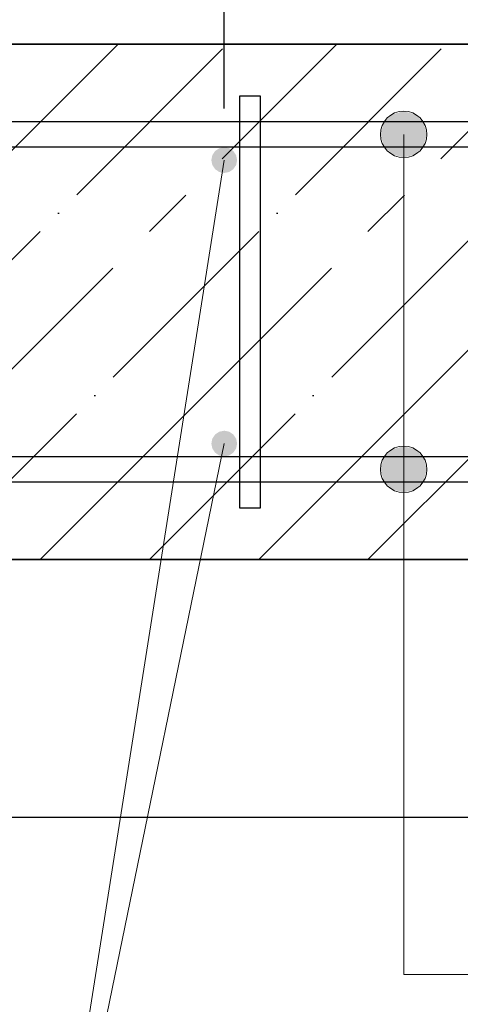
# Model space of a CAD drawing. Header units: millimetres. Extents: x -2995 to 47287, y -2809 to 58122.
# Tile 118 of 143: x 34154 to 34325, y 51606 to 51988. Entities that reach past the tile are written whole.
import ezdxf

# ---------------------------------------------------------------- set-up
doc = ezdxf.new("R2010")
doc.units = ezdxf.units.MM
doc.header["$PDMODE"] = 65
doc.linetypes.add('______11', pattern=[100, 80, -10, 0, -10])
doc.linetypes.add('______5', pattern=[220, 160, -20, 20, -20])
for name, color, linetype, lineweight in [('Standard', 7, 'Continuous', 25), ('Арм.стержн. вертикальными 1', 22, 'Continuous', 35), ('Арм.стержн.горизонт. 1', 180, 'Continuous', 35), ('Размерная линия_ общее', 7, 'Continuous', 13)]:
    doc.layers.add(name, color=color, linetype=linetype, lineweight=lineweight)
doc.layers.add('Арм.стержн.Стяжки', color=7, linetype='Continuous', lineweight=35, true_color=0x501e0f)
doc.styles.add('ISOCPEUR', font='ISOCPEUR')
doc.dimstyles.new('DIMSTYLE_3', dxfattribs={"dimtxt": 44, "dimasz": 50, "dimexe": 0, "dimexo": 0, "dimgap": 22, "dimtad": 2, "dimdec": 0, "dimrnd": 5, "dimzin": 12, "dimdsep": 46, "dimtxsty": 'ISOCPEUR', "dimblk1": 'ALL_ML_STRICH', "dimblk2": 'ALL_ML_STRICH', "dimsah": 1, "dimcen": 0, "dimclrd": 7, "dimclre": 256, "dimclrt": 7, "dimadec": 0, "dimazin": 0, "dimtfac": 1, "dimtdec": 0, "dimtix": 1, "dimtmove": 2, "dimatfit": 3, "dimfxl": 0, "dimtzin": 0, "dimlwd": 0, "dimlwe": -3, "dimarcsym": 0})
doc.dimstyles.new('DIMSTYLE_8', dxfattribs={"dimtxt": 44, "dimasz": 50, "dimexe": 0, "dimexo": 0, "dimgap": 22, "dimtad": 2, "dimdec": 0, "dimrnd": 5, "dimzin": 12, "dimdsep": 46, "dimtxsty": 'ISOCPEUR', "dimblk1": 'ALL_ML_STRICH', "dimblk2": 'ALL_ML_STRICH', "dimsah": 1, "dimcen": 0, "dimclrd": 7, "dimclre": 256, "dimclrt": 7, "dimadec": 0, "dimazin": 0, "dimtfac": 1, "dimtdec": 0, "dimtix": 1, "dimtmove": 2, "dimatfit": 3, "dimfxl": 0, "dimtvp": 1.2, "dimtzin": 0, "dimlwd": 0, "dimlwe": -3, "dimarcsym": 0})

# ---------------------------------------------------------------- blocks, each defined once
blk = doc.blocks.new('ALL_ML_STRICH')
at = {"color": 0, "linetype": 'ByBlock', "lineweight": -2}
for p, q in [((0, -0.5), (0, 0.5)), ((-0.3, -0.3), (0.3, 0.3)), ((-1, 0), (0.5, 0))]:
    blk.add_line(p, q, dxfattribs=at)
blk = doc.blocks.new('*D427')
at = {"layer": 'DEFPOINTS', "color": 7, "linetype": 'Continuous', "lineweight": 13, "transparency": 33554687}
for p in [(33433.31, 52190.33), (33433.31, 51933.55), (34233.31, 51933.55)]:
    blk.add_point(p, dxfattribs=at)
at = {"layer": 'Размерная линия_ общее', "color": 253, "linetype": 'Continuous', "lineweight": -2, "true_color": 0xa0a0a0, "transparency": 33554687}
for p, q in [((33433.31, 51953.55), (33433.31, 52190.33)), ((34233.31, 51953.55), (34233.31, 52190.33))]:
    blk.add_line(p, q, dxfattribs=at)
at = {"layer": 'Размерная линия_ общее', "color": 7, "linetype": 'Continuous', "lineweight": -2, "transparency": 33554687}
blk.add_line((33433.31, 52190.33), (34233.31, 52190.33), dxfattribs=at)
at = {"layer": 'Размерная линия_ общее', "color": 7, "linetype": 'Continuous', "lineweight": 13, "transparency": 33554687, "xscale": 50, "yscale": 50, "zscale": 50, "rotation": 180}
blk.add_blockref('ALL_ML_STRICH', (33433.31, 52190.33), dxfattribs=at)
at = {"layer": 'Размерная линия_ общее', "color": 7, "linetype": 'Continuous', "lineweight": 13, "transparency": 33554687, "xscale": 50, "yscale": 50, "zscale": 50}
blk.add_blockref('ALL_ML_STRICH', (34233.31, 52190.33), dxfattribs=at)
at = {"layer": 'Размерная линия_ общее', "color": 7, "linetype": 'Continuous', "lineweight": 13, "transparency": 33554687, "insert": (33707.31, 52244.33), "char_height": 44, "width": 2.2, "attachment_point": 1, "line_spacing_factor": 0.60241, "style": 'ISOCPEUR'}
blk.add_mtext('\\W0.91;4х200=800', dxfattribs=at)
blk = doc.blocks.new('*D428')
at = {"layer": 'DEFPOINTS', "color": 7, "linetype": 'Continuous', "lineweight": 13, "transparency": 33554687}
for p in [(34233.31, 52190.33), (34233.31, 51933.55), (34353.31, 51933.55)]:
    blk.add_point(p, dxfattribs=at)
at = {"layer": 'Размерная линия_ общее', "color": 253, "linetype": 'Continuous', "lineweight": -2, "true_color": 0xa0a0a0, "transparency": 33554687}
for p, q in [((34233.31, 51953.55), (34233.31, 52190.33)), ((34353.31, 51953.55), (34353.31, 52190.33))]:
    blk.add_line(p, q, dxfattribs=at)
at = {"layer": 'Размерная линия_ общее', "color": 7, "linetype": 'Continuous', "lineweight": -2, "transparency": 33554687}
blk.add_line((34233.31, 52190.33), (34353.31, 52190.33), dxfattribs=at)
at = {"layer": 'Размерная линия_ общее', "color": 7, "linetype": 'Continuous', "lineweight": 13, "transparency": 33554687, "xscale": 50, "yscale": 50, "zscale": 50, "rotation": 180}
blk.add_blockref('ALL_ML_STRICH', (34233.31, 52190.33), dxfattribs=at)
at = {"layer": 'Размерная линия_ общее', "color": 7, "linetype": 'Continuous', "lineweight": 13, "transparency": 33554687, "xscale": 50, "yscale": 50, "zscale": 50}
blk.add_blockref('ALL_ML_STRICH', (34353.31, 52190.33), dxfattribs=at)
at = {"layer": 'Размерная линия_ общее', "color": 7, "linetype": 'Continuous', "lineweight": 13, "transparency": 33554687, "insert": (34299.91, 52222.33), "char_height": 44, "width": 132, "attachment_point": 5, "style": 'ISOCPEUR'}
blk.add_mtext('\\A1;{120}', dxfattribs=at)
blk = doc.blocks.new('*D436')
at = {"layer": 'DEFPOINTS', "color": 7, "linetype": 'Continuous', "lineweight": 13, "transparency": 33554687}
for p in [(34017.56, 52047.32), (34017.56, 51823.04), (34569.05, 51823.04)]:
    blk.add_point(p, dxfattribs=at)
at = {"layer": 'Размерная линия_ общее', "color": 253, "linetype": 'Continuous', "lineweight": -2, "true_color": 0xa0a0a0, "transparency": 33554687}
for p, q in [((34017.56, 51843.04), (34017.56, 52047.32)), ((34569.05, 51843.04), (34569.05, 52047.32))]:
    blk.add_line(p, q, dxfattribs=at)
at = {"layer": 'Размерная линия_ общее', "color": 7, "linetype": 'Continuous', "lineweight": -2, "transparency": 33554687}
blk.add_line((34017.56, 52047.32), (34569.05, 52047.32), dxfattribs=at)
at = {"layer": 'Размерная линия_ общее', "color": 7, "linetype": 'Continuous', "lineweight": 13, "transparency": 33554687, "xscale": 50, "yscale": 50, "zscale": 50, "rotation": 180}
blk.add_blockref('ALL_ML_STRICH', (34017.56, 52047.32), dxfattribs=at)
at = {"layer": 'Размерная линия_ общее', "color": 7, "linetype": 'Continuous', "lineweight": 13, "transparency": 33554687, "xscale": 50, "yscale": 50, "zscale": 50}
blk.add_blockref('ALL_ML_STRICH', (34569.05, 52047.32), dxfattribs=at)
at = {"layer": 'Размерная линия_ общее', "color": 7, "linetype": 'Continuous', "lineweight": 13, "transparency": 33554687, "insert": (34295.51, 52079.32), "char_height": 44, "width": 132, "attachment_point": 5, "style": 'ISOCPEUR'}
blk.add_mtext('\\A1;{550}', dxfattribs=at)

msp = doc.modelspace()

# ---------------------------------------------------------------- hatches: boundary and pattern name
at = {"layer": 'Арм.стержн. вертикальными 1', "linetype": 'Continuous', "lineweight": 50, "transparency": 33554687}
for points in [[(34238.31, 51933.55), (34237.93, 51935.47), (34236.84, 51937.09), (34235.22, 51938.17), (34233.31, 51938.55), (34231.39, 51938.17), (34229.77, 51937.09), (34228.69, 51935.47), (34228.31, 51933.55), (34228.69, 51931.64), (34229.77, 51930.02), (34231.39, 51928.93), (34233.31, 51928.55), (34235.22, 51928.93), (34236.84, 51930.02), (34237.93, 51931.64)], [(34238.31, 51823.55), (34237.93, 51825.47), (34236.84, 51827.09), (34235.22, 51828.17), (34233.31, 51828.55), (34231.39, 51828.17), (34229.77, 51827.09), (34228.69, 51825.47), (34228.31, 51823.55), (34228.69, 51821.64), (34229.77, 51820.02), (34231.39, 51818.93), (34233.31, 51818.55), (34235.22, 51818.93), (34236.84, 51820.02), (34237.93, 51821.64)]]:
    msp.add_hatch(color=4, dxfattribs=at).paths.add_polyline_path(points)
at = {"layer": 'Арм.стержн.горизонт. 1', "linetype": 'Continuous', "lineweight": 13, "transparency": 33554687}
for points in [[(34295.22, 51948.05), (34310.7, 51948.05), (34307.46, 51951.29)], [(34295.22, 51948.05), (34307.46, 51951.29), (34298.46, 51951.29)], [(34295.22, 51948.05), (34310.7, 51948.05), (34307.46, 51951.29)], [(34295.22, 51948.05), (34307.46, 51951.29), (34298.46, 51951.29)], [(34295.22, 51948.05), (34310.7, 51948.05), (34307.46, 51951.29)], [(34295.22, 51948.05), (34307.46, 51951.29), (34298.46, 51951.29)], [(34295.22, 51948.05), (34310.7, 51948.05), (34307.46, 51951.29)], [(34295.22, 51948.05), (34307.46, 51951.29), (34298.46, 51951.29)], [(34295.22, 51948.05), (34310.7, 51948.05), (34307.46, 51951.29)], [(34295.22, 51948.05), (34307.46, 51951.29), (34298.46, 51951.29)], [(34295.22, 51948.05), (34310.7, 51948.05), (34307.46, 51951.29)], [(34295.22, 51948.05), (34307.46, 51951.29), (34298.46, 51951.29)], [(34295.22, 51948.05), (34310.7, 51948.05), (34307.46, 51951.29)], [(34295.22, 51948.05), (34307.46, 51951.29), (34298.46, 51951.29)], [(34295.22, 51948.05), (34310.7, 51948.05), (34307.46, 51951.29)], [(34295.22, 51948.05), (34307.46, 51951.29), (34298.46, 51951.29)], [(34295.22, 51948.05), (34310.7, 51948.05), (34307.46, 51951.29)], [(34295.22, 51948.05), (34307.46, 51951.29), (34298.46, 51951.29)], [(34295.22, 51948.05), (34310.7, 51948.05), (34307.46, 51951.29)], [(34295.22, 51948.05), (34307.46, 51951.29), (34298.46, 51951.29)], [(34295.22, 51948.05), (34310.7, 51948.05), (34307.46, 51951.29)], [(34295.22, 51948.05), (34307.46, 51951.29), (34298.46, 51951.29)], [(34295.22, 51948.05), (34310.7, 51948.05), (34307.46, 51951.29)], [(34295.22, 51948.05), (34307.46, 51951.29), (34298.46, 51951.29)], [(34295.22, 51948.05), (34310.7, 51948.05), (34307.46, 51951.29)], [(34295.22, 51948.05), (34307.46, 51951.29), (34298.46, 51951.29)], [(34295.22, 51948.05), (34310.7, 51948.05), (34307.46, 51951.29)], [(34295.22, 51948.05), (34307.46, 51951.29), (34298.46, 51951.29)], [(34295.22, 51948.05), (34310.7, 51948.05), (34307.46, 51951.29)], [(34295.22, 51948.05), (34307.46, 51951.29), (34298.46, 51951.29)], [(34298.46, 51951.29), (34307.46, 51951.29), (34302.96, 51952.55)], [(34298.46, 51951.29), (34307.46, 51951.29), (34302.96, 51952.55)], [(34298.46, 51951.29), (34307.46, 51951.29), (34302.96, 51952.55)], [(34298.46, 51951.29), (34307.46, 51951.29), (34302.96, 51952.55)], [(34298.46, 51951.29), (34307.46, 51951.29), (34302.96, 51952.55)], [(34298.46, 51951.29), (34307.46, 51951.29), (34302.96, 51952.55)], [(34298.46, 51951.29), (34307.46, 51951.29), (34302.96, 51952.55)], [(34298.46, 51951.29), (34307.46, 51951.29), (34302.96, 51952.55)], [(34298.46, 51951.29), (34307.46, 51951.29), (34302.96, 51952.55)], [(34298.46, 51951.29), (34307.46, 51951.29), (34302.96, 51952.55)], [(34298.46, 51951.29), (34307.46, 51951.29), (34302.96, 51952.55)], [(34298.46, 51951.29), (34307.46, 51951.29), (34302.96, 51952.55)], [(34298.46, 51951.29), (34307.46, 51951.29), (34302.96, 51952.55)], [(34298.46, 51951.29), (34307.46, 51951.29), (34302.96, 51952.55)], [(34298.46, 51951.29), (34307.46, 51951.29), (34302.96, 51952.55)], [(34293.96, 51943.55), (34311.96, 51943.55), (34310.7, 51948.05)], [(34293.96, 51943.55), (34310.7, 51948.05), (34295.22, 51948.05)], [(34293.96, 51943.55), (34311.96, 51943.55), (34310.7, 51948.05)], [(34293.96, 51943.55), (34310.7, 51948.05), (34295.22, 51948.05)], [(34293.96, 51943.55), (34311.96, 51943.55), (34310.7, 51948.05)], [(34293.96, 51943.55), (34310.7, 51948.05), (34295.22, 51948.05)], [(34293.96, 51943.55), (34311.96, 51943.55), (34310.7, 51948.05)], [(34293.96, 51943.55), (34310.7, 51948.05), (34295.22, 51948.05)], [(34293.96, 51943.55), (34311.96, 51943.55), (34310.7, 51948.05)], [(34293.96, 51943.55), (34310.7, 51948.05), (34295.22, 51948.05)], [(34293.96, 51943.55), (34311.96, 51943.55), (34310.7, 51948.05)], [(34293.96, 51943.55), (34310.7, 51948.05), (34295.22, 51948.05)], [(34293.96, 51943.55), (34311.96, 51943.55), (34310.7, 51948.05)], [(34293.96, 51943.55), (34310.7, 51948.05), (34295.22, 51948.05)], [(34293.96, 51943.55), (34311.96, 51943.55), (34310.7, 51948.05)], [(34293.96, 51943.55), (34310.7, 51948.05), (34295.22, 51948.05)], [(34293.96, 51943.55), (34311.96, 51943.55), (34310.7, 51948.05)], [(34293.96, 51943.55), (34310.7, 51948.05), (34295.22, 51948.05)], [(34293.96, 51943.55), (34311.96, 51943.55), (34310.7, 51948.05)], [(34293.96, 51943.55), (34310.7, 51948.05), (34295.22, 51948.05)], [(34293.96, 51943.55), (34311.96, 51943.55), (34310.7, 51948.05)], [(34293.96, 51943.55), (34310.7, 51948.05), (34295.22, 51948.05)], [(34293.96, 51943.55), (34311.96, 51943.55), (34310.7, 51948.05)], [(34293.96, 51943.55), (34310.7, 51948.05), (34295.22, 51948.05)], [(34293.96, 51943.55), (34311.96, 51943.55), (34310.7, 51948.05)], [(34293.96, 51943.55), (34310.7, 51948.05), (34295.22, 51948.05)], [(34293.96, 51943.55), (34311.96, 51943.55), (34310.7, 51948.05)], [(34293.96, 51943.55), (34310.7, 51948.05), (34295.22, 51948.05)], [(34293.96, 51943.55), (34311.96, 51943.55), (34310.7, 51948.05)], [(34293.96, 51943.55), (34310.7, 51948.05), (34295.22, 51948.05)], [(34295.22, 51939.05), (34311.96, 51943.55), (34293.96, 51943.55)], [(34295.22, 51939.05), (34311.96, 51943.55), (34293.96, 51943.55)], [(34295.22, 51939.05), (34311.96, 51943.55), (34293.96, 51943.55)], [(34295.22, 51939.05), (34311.96, 51943.55), (34293.96, 51943.55)], [(34295.22, 51939.05), (34311.96, 51943.55), (34293.96, 51943.55)], [(34295.22, 51939.05), (34311.96, 51943.55), (34293.96, 51943.55)], [(34295.22, 51939.05), (34311.96, 51943.55), (34293.96, 51943.55)], [(34295.22, 51939.05), (34311.96, 51943.55), (34293.96, 51943.55)], [(34295.22, 51939.05), (34311.96, 51943.55), (34293.96, 51943.55)], [(34295.22, 51939.05), (34311.96, 51943.55), (34293.96, 51943.55)], [(34295.22, 51939.05), (34311.96, 51943.55), (34293.96, 51943.55)], [(34295.22, 51939.05), (34311.96, 51943.55), (34293.96, 51943.55)], [(34295.22, 51939.05), (34311.96, 51943.55), (34293.96, 51943.55)], [(34295.22, 51939.05), (34311.96, 51943.55), (34293.96, 51943.55)], [(34295.22, 51939.05), (34311.96, 51943.55), (34293.96, 51943.55)], [(34295.22, 51939.05), (34310.7, 51939.05), (34311.96, 51943.55)], [(34295.22, 51939.05), (34310.7, 51939.05), (34311.96, 51943.55)], [(34295.22, 51939.05), (34310.7, 51939.05), (34311.96, 51943.55)], [(34295.22, 51939.05), (34310.7, 51939.05), (34311.96, 51943.55)], [(34295.22, 51939.05), (34310.7, 51939.05), (34311.96, 51943.55)], [(34295.22, 51939.05), (34310.7, 51939.05), (34311.96, 51943.55)], [(34295.22, 51939.05), (34310.7, 51939.05), (34311.96, 51943.55)], [(34295.22, 51939.05), (34310.7, 51939.05), (34311.96, 51943.55)], [(34295.22, 51939.05), (34310.7, 51939.05), (34311.96, 51943.55)], [(34295.22, 51939.05), (34310.7, 51939.05), (34311.96, 51943.55)], [(34295.22, 51939.05), (34310.7, 51939.05), (34311.96, 51943.55)], [(34295.22, 51939.05), (34310.7, 51939.05), (34311.96, 51943.55)], [(34295.22, 51939.05), (34310.7, 51939.05), (34311.96, 51943.55)], [(34295.22, 51939.05), (34310.7, 51939.05), (34311.96, 51943.55)], [(34295.22, 51939.05), (34310.7, 51939.05), (34311.96, 51943.55)], [(34298.46, 51935.81), (34310.7, 51939.05), (34295.22, 51939.05)], [(34298.46, 51935.81), (34310.7, 51939.05), (34295.22, 51939.05)], [(34298.46, 51935.81), (34310.7, 51939.05), (34295.22, 51939.05)], [(34298.46, 51935.81), (34310.7, 51939.05), (34295.22, 51939.05)], [(34298.46, 51935.81), (34310.7, 51939.05), (34295.22, 51939.05)], [(34298.46, 51935.81), (34310.7, 51939.05), (34295.22, 51939.05)], [(34298.46, 51935.81), (34310.7, 51939.05), (34295.22, 51939.05)], [(34298.46, 51935.81), (34310.7, 51939.05), (34295.22, 51939.05)], [(34298.46, 51935.81), (34310.7, 51939.05), (34295.22, 51939.05)], [(34298.46, 51935.81), (34310.7, 51939.05), (34295.22, 51939.05)], [(34298.46, 51935.81), (34310.7, 51939.05), (34295.22, 51939.05)], [(34298.46, 51935.81), (34310.7, 51939.05), (34295.22, 51939.05)], [(34298.46, 51935.81), (34310.7, 51939.05), (34295.22, 51939.05)], [(34298.46, 51935.81), (34310.7, 51939.05), (34295.22, 51939.05)], [(34298.46, 51935.81), (34310.7, 51939.05), (34295.22, 51939.05)], [(34298.46, 51935.81), (34307.46, 51935.81), (34310.7, 51939.05)], [(34298.46, 51935.81), (34307.46, 51935.81), (34310.7, 51939.05)], [(34298.46, 51935.81), (34307.46, 51935.81), (34310.7, 51939.05)], [(34298.46, 51935.81), (34307.46, 51935.81), (34310.7, 51939.05)], [(34298.46, 51935.81), (34307.46, 51935.81), (34310.7, 51939.05)], [(34298.46, 51935.81), (34307.46, 51935.81), (34310.7, 51939.05)], [(34298.46, 51935.81), (34307.46, 51935.81), (34310.7, 51939.05)], [(34298.46, 51935.81), (34307.46, 51935.81), (34310.7, 51939.05)], [(34298.46, 51935.81), (34307.46, 51935.81), (34310.7, 51939.05)], [(34298.46, 51935.81), (34307.46, 51935.81), (34310.7, 51939.05)], [(34298.46, 51935.81), (34307.46, 51935.81), (34310.7, 51939.05)], [(34298.46, 51935.81), (34307.46, 51935.81), (34310.7, 51939.05)], [(34298.46, 51935.81), (34307.46, 51935.81), (34310.7, 51939.05)], [(34298.46, 51935.81), (34307.46, 51935.81), (34310.7, 51939.05)], [(34298.46, 51935.81), (34307.46, 51935.81), (34310.7, 51939.05)], [(34307.46, 51935.81), (34298.46, 51935.81), (34302.96, 51934.55)], [(34307.46, 51935.81), (34298.46, 51935.81), (34302.96, 51934.55)], [(34307.46, 51935.81), (34298.46, 51935.81), (34302.96, 51934.55)], [(34307.46, 51935.81), (34298.46, 51935.81), (34302.96, 51934.55)], [(34307.46, 51935.81), (34298.46, 51935.81), (34302.96, 51934.55)], [(34307.46, 51935.81), (34298.46, 51935.81), (34302.96, 51934.55)], [(34307.46, 51935.81), (34298.46, 51935.81), (34302.96, 51934.55)], [(34307.46, 51935.81), (34298.46, 51935.81), (34302.96, 51934.55)], [(34307.46, 51935.81), (34298.46, 51935.81), (34302.96, 51934.55)], [(34307.46, 51935.81), (34298.46, 51935.81), (34302.96, 51934.55)], [(34307.46, 51935.81), (34298.46, 51935.81), (34302.96, 51934.55)], [(34307.46, 51935.81), (34298.46, 51935.81), (34302.96, 51934.55)], [(34307.46, 51935.81), (34298.46, 51935.81), (34302.96, 51934.55)], [(34307.46, 51935.81), (34298.46, 51935.81), (34302.96, 51934.55)], [(34307.46, 51935.81), (34298.46, 51935.81), (34302.96, 51934.55)], [(34295.22, 51818.05), (34310.7, 51818.05), (34307.46, 51821.29)], [(34295.22, 51818.05), (34307.46, 51821.29), (34298.46, 51821.29)], [(34295.22, 51818.05), (34310.7, 51818.05), (34307.46, 51821.29)], [(34295.22, 51818.05), (34307.46, 51821.29), (34298.46, 51821.29)], [(34295.22, 51818.05), (34310.7, 51818.05), (34307.46, 51821.29)], [(34295.22, 51818.05), (34307.46, 51821.29), (34298.46, 51821.29)], [(34295.22, 51818.05), (34310.7, 51818.05), (34307.46, 51821.29)], [(34295.22, 51818.05), (34307.46, 51821.29), (34298.46, 51821.29)], [(34295.22, 51818.05), (34310.7, 51818.05), (34307.46, 51821.29)], [(34295.22, 51818.05), (34307.46, 51821.29), (34298.46, 51821.29)], [(34295.22, 51818.05), (34310.7, 51818.05), (34307.46, 51821.29)], [(34295.22, 51818.05), (34307.46, 51821.29), (34298.46, 51821.29)], [(34295.22, 51818.05), (34310.7, 51818.05), (34307.46, 51821.29)], [(34295.22, 51818.05), (34307.46, 51821.29), (34298.46, 51821.29)], [(34295.22, 51818.05), (34310.7, 51818.05), (34307.46, 51821.29)], [(34295.22, 51818.05), (34307.46, 51821.29), (34298.46, 51821.29)], [(34295.22, 51818.05), (34310.7, 51818.05), (34307.46, 51821.29)], [(34295.22, 51818.05), (34307.46, 51821.29), (34298.46, 51821.29)], [(34295.22, 51818.05), (34310.7, 51818.05), (34307.46, 51821.29)], [(34295.22, 51818.05), (34307.46, 51821.29), (34298.46, 51821.29)], [(34295.22, 51818.05), (34310.7, 51818.05), (34307.46, 51821.29)], [(34295.22, 51818.05), (34307.46, 51821.29), (34298.46, 51821.29)], [(34295.22, 51818.05), (34310.7, 51818.05), (34307.46, 51821.29)], [(34295.22, 51818.05), (34307.46, 51821.29), (34298.46, 51821.29)], [(34295.22, 51818.05), (34310.7, 51818.05), (34307.46, 51821.29)], [(34295.22, 51818.05), (34307.46, 51821.29), (34298.46, 51821.29)], [(34295.22, 51818.05), (34310.7, 51818.05), (34307.46, 51821.29)], [(34295.22, 51818.05), (34307.46, 51821.29), (34298.46, 51821.29)], [(34295.22, 51818.05), (34310.7, 51818.05), (34307.46, 51821.29)], [(34295.22, 51818.05), (34307.46, 51821.29), (34298.46, 51821.29)], [(34298.46, 51821.29), (34307.46, 51821.29), (34302.96, 51822.55)], [(34298.46, 51821.29), (34307.46, 51821.29), (34302.96, 51822.55)], [(34298.46, 51821.29), (34307.46, 51821.29), (34302.96, 51822.55)], [(34298.46, 51821.29), (34307.46, 51821.29), (34302.96, 51822.55)], [(34298.46, 51821.29), (34307.46, 51821.29), (34302.96, 51822.55)], [(34298.46, 51821.29), (34307.46, 51821.29), (34302.96, 51822.55)], [(34298.46, 51821.29), (34307.46, 51821.29), (34302.96, 51822.55)], [(34298.46, 51821.29), (34307.46, 51821.29), (34302.96, 51822.55)], [(34298.46, 51821.29), (34307.46, 51821.29), (34302.96, 51822.55)], [(34298.46, 51821.29), (34307.46, 51821.29), (34302.96, 51822.55)], [(34298.46, 51821.29), (34307.46, 51821.29), (34302.96, 51822.55)], [(34298.46, 51821.29), (34307.46, 51821.29), (34302.96, 51822.55)], [(34298.46, 51821.29), (34307.46, 51821.29), (34302.96, 51822.55)], [(34298.46, 51821.29), (34307.46, 51821.29), (34302.96, 51822.55)], [(34298.46, 51821.29), (34307.46, 51821.29), (34302.96, 51822.55)], [(34293.96, 51813.55), (34311.96, 51813.55), (34310.7, 51818.05)], [(34293.96, 51813.55), (34310.7, 51818.05), (34295.22, 51818.05)], [(34293.96, 51813.55), (34311.96, 51813.55), (34310.7, 51818.05)], [(34293.96, 51813.55), (34310.7, 51818.05), (34295.22, 51818.05)], [(34293.96, 51813.55), (34311.96, 51813.55), (34310.7, 51818.05)], [(34293.96, 51813.55), (34310.7, 51818.05), (34295.22, 51818.05)], [(34293.96, 51813.55), (34311.96, 51813.55), (34310.7, 51818.05)], [(34293.96, 51813.55), (34310.7, 51818.05), (34295.22, 51818.05)], [(34293.96, 51813.55), (34311.96, 51813.55), (34310.7, 51818.05)], [(34293.96, 51813.55), (34310.7, 51818.05), (34295.22, 51818.05)], [(34293.96, 51813.55), (34311.96, 51813.55), (34310.7, 51818.05)], [(34293.96, 51813.55), (34310.7, 51818.05), (34295.22, 51818.05)], [(34293.96, 51813.55), (34311.96, 51813.55), (34310.7, 51818.05)], [(34293.96, 51813.55), (34310.7, 51818.05), (34295.22, 51818.05)], [(34293.96, 51813.55), (34311.96, 51813.55), (34310.7, 51818.05)], [(34293.96, 51813.55), (34310.7, 51818.05), (34295.22, 51818.05)], [(34293.96, 51813.55), (34311.96, 51813.55), (34310.7, 51818.05)], [(34293.96, 51813.55), (34310.7, 51818.05), (34295.22, 51818.05)], [(34293.96, 51813.55), (34311.96, 51813.55), (34310.7, 51818.05)], [(34293.96, 51813.55), (34310.7, 51818.05), (34295.22, 51818.05)], [(34293.96, 51813.55), (34311.96, 51813.55), (34310.7, 51818.05)], [(34293.96, 51813.55), (34310.7, 51818.05), (34295.22, 51818.05)], [(34293.96, 51813.55), (34311.96, 51813.55), (34310.7, 51818.05)], [(34293.96, 51813.55), (34310.7, 51818.05), (34295.22, 51818.05)], [(34293.96, 51813.55), (34311.96, 51813.55), (34310.7, 51818.05)], [(34293.96, 51813.55), (34310.7, 51818.05), (34295.22, 51818.05)], [(34293.96, 51813.55), (34311.96, 51813.55), (34310.7, 51818.05)], [(34293.96, 51813.55), (34310.7, 51818.05), (34295.22, 51818.05)], [(34293.96, 51813.55), (34311.96, 51813.55), (34310.7, 51818.05)], [(34293.96, 51813.55), (34310.7, 51818.05), (34295.22, 51818.05)], [(34295.22, 51809.05), (34311.96, 51813.55), (34293.96, 51813.55)], [(34295.22, 51809.05), (34311.96, 51813.55), (34293.96, 51813.55)], [(34295.22, 51809.05), (34311.96, 51813.55), (34293.96, 51813.55)], [(34295.22, 51809.05), (34311.96, 51813.55), (34293.96, 51813.55)], [(34295.22, 51809.05), (34311.96, 51813.55), (34293.96, 51813.55)], [(34295.22, 51809.05), (34311.96, 51813.55), (34293.96, 51813.55)], [(34295.22, 51809.05), (34311.96, 51813.55), (34293.96, 51813.55)], [(34295.22, 51809.05), (34311.96, 51813.55), (34293.96, 51813.55)], [(34295.22, 51809.05), (34311.96, 51813.55), (34293.96, 51813.55)], [(34295.22, 51809.05), (34311.96, 51813.55), (34293.96, 51813.55)], [(34295.22, 51809.05), (34311.96, 51813.55), (34293.96, 51813.55)], [(34295.22, 51809.05), (34311.96, 51813.55), (34293.96, 51813.55)], [(34295.22, 51809.05), (34311.96, 51813.55), (34293.96, 51813.55)], [(34295.22, 51809.05), (34311.96, 51813.55), (34293.96, 51813.55)], [(34295.22, 51809.05), (34311.96, 51813.55), (34293.96, 51813.55)], [(34295.22, 51809.05), (34310.7, 51809.05), (34311.96, 51813.55)], [(34295.22, 51809.05), (34310.7, 51809.05), (34311.96, 51813.55)], [(34295.22, 51809.05), (34310.7, 51809.05), (34311.96, 51813.55)], [(34295.22, 51809.05), (34310.7, 51809.05), (34311.96, 51813.55)], [(34295.22, 51809.05), (34310.7, 51809.05), (34311.96, 51813.55)], [(34295.22, 51809.05), (34310.7, 51809.05), (34311.96, 51813.55)], [(34295.22, 51809.05), (34310.7, 51809.05), (34311.96, 51813.55)], [(34295.22, 51809.05), (34310.7, 51809.05), (34311.96, 51813.55)], [(34295.22, 51809.05), (34310.7, 51809.05), (34311.96, 51813.55)], [(34295.22, 51809.05), (34310.7, 51809.05), (34311.96, 51813.55)], [(34295.22, 51809.05), (34310.7, 51809.05), (34311.96, 51813.55)], [(34295.22, 51809.05), (34310.7, 51809.05), (34311.96, 51813.55)], [(34295.22, 51809.05), (34310.7, 51809.05), (34311.96, 51813.55)], [(34295.22, 51809.05), (34310.7, 51809.05), (34311.96, 51813.55)], [(34295.22, 51809.05), (34310.7, 51809.05), (34311.96, 51813.55)], [(34298.46, 51805.81), (34310.7, 51809.05), (34295.22, 51809.05)], [(34298.46, 51805.81), (34310.7, 51809.05), (34295.22, 51809.05)], [(34298.46, 51805.81), (34310.7, 51809.05), (34295.22, 51809.05)], [(34298.46, 51805.81), (34310.7, 51809.05), (34295.22, 51809.05)], [(34298.46, 51805.81), (34310.7, 51809.05), (34295.22, 51809.05)], [(34298.46, 51805.81), (34310.7, 51809.05), (34295.22, 51809.05)], [(34298.46, 51805.81), (34310.7, 51809.05), (34295.22, 51809.05)], [(34298.46, 51805.81), (34310.7, 51809.05), (34295.22, 51809.05)], [(34298.46, 51805.81), (34310.7, 51809.05), (34295.22, 51809.05)], [(34298.46, 51805.81), (34310.7, 51809.05), (34295.22, 51809.05)], [(34298.46, 51805.81), (34310.7, 51809.05), (34295.22, 51809.05)], [(34298.46, 51805.81), (34310.7, 51809.05), (34295.22, 51809.05)], [(34298.46, 51805.81), (34310.7, 51809.05), (34295.22, 51809.05)], [(34298.46, 51805.81), (34310.7, 51809.05), (34295.22, 51809.05)], [(34298.46, 51805.81), (34310.7, 51809.05), (34295.22, 51809.05)], [(34298.46, 51805.81), (34307.46, 51805.81), (34310.7, 51809.05)], [(34298.46, 51805.81), (34307.46, 51805.81), (34310.7, 51809.05)], [(34298.46, 51805.81), (34307.46, 51805.81), (34310.7, 51809.05)], [(34298.46, 51805.81), (34307.46, 51805.81), (34310.7, 51809.05)], [(34298.46, 51805.81), (34307.46, 51805.81), (34310.7, 51809.05)], [(34298.46, 51805.81), (34307.46, 51805.81), (34310.7, 51809.05)], [(34298.46, 51805.81), (34307.46, 51805.81), (34310.7, 51809.05)], [(34298.46, 51805.81), (34307.46, 51805.81), (34310.7, 51809.05)], [(34298.46, 51805.81), (34307.46, 51805.81), (34310.7, 51809.05)], [(34298.46, 51805.81), (34307.46, 51805.81), (34310.7, 51809.05)], [(34298.46, 51805.81), (34307.46, 51805.81), (34310.7, 51809.05)], [(34298.46, 51805.81), (34307.46, 51805.81), (34310.7, 51809.05)], [(34298.46, 51805.81), (34307.46, 51805.81), (34310.7, 51809.05)], [(34298.46, 51805.81), (34307.46, 51805.81), (34310.7, 51809.05)], [(34298.46, 51805.81), (34307.46, 51805.81), (34310.7, 51809.05)], [(34307.46, 51805.81), (34298.46, 51805.81), (34302.96, 51804.55)], [(34307.46, 51805.81), (34298.46, 51805.81), (34302.96, 51804.55)], [(34307.46, 51805.81), (34298.46, 51805.81), (34302.96, 51804.55)], [(34307.46, 51805.81), (34298.46, 51805.81), (34302.96, 51804.55)], [(34307.46, 51805.81), (34298.46, 51805.81), (34302.96, 51804.55)], [(34307.46, 51805.81), (34298.46, 51805.81), (34302.96, 51804.55)], [(34307.46, 51805.81), (34298.46, 51805.81), (34302.96, 51804.55)], [(34307.46, 51805.81), (34298.46, 51805.81), (34302.96, 51804.55)], [(34307.46, 51805.81), (34298.46, 51805.81), (34302.96, 51804.55)], [(34307.46, 51805.81), (34298.46, 51805.81), (34302.96, 51804.55)], [(34307.46, 51805.81), (34298.46, 51805.81), (34302.96, 51804.55)], [(34307.46, 51805.81), (34298.46, 51805.81), (34302.96, 51804.55)], [(34307.46, 51805.81), (34298.46, 51805.81), (34302.96, 51804.55)], [(34307.46, 51805.81), (34298.46, 51805.81), (34302.96, 51804.55)], [(34307.46, 51805.81), (34298.46, 51805.81), (34302.96, 51804.55)]]:
    msp.add_hatch(color=7, dxfattribs=at).paths.add_polyline_path(points)

# ---------------------------------------------------------------- linework, layer by layer
at = {"layer": 'Standard', "color": 7, "linetype": 'Continuous', "lineweight": 35, "transparency": 33554687}
for p, q in [((35193.31, 51978.55), (33393.31, 51978.55)), ((33393.31, 51778.55), (35193.31, 51778.55))]:
    msp.add_line(p, q, dxfattribs=at)
at = {"layer": 'Standard', "color": 253, "linetype": '______5', "lineweight": -3, "true_color": 0xababab, "transparency": 33554687}
for p, q in [((33992.12, 51778.55), (34192.12, 51978.55)), ((34076.97, 51778.55), (34276.97, 51978.55)), ((34161.82, 51778.55), (34361.82, 51978.55)), ((34246.68, 51778.55), (34446.68, 51978.55))]:
    msp.add_line(p, q, dxfattribs=at)
at = {"layer": 'Standard', "color": 253, "linetype": '______11', "lineweight": -3, "true_color": 0xababab, "transparency": 33554687}
for p, q in [((34034.54, 51778.55), (34234.54, 51978.55)), ((34119.4, 51778.55), (34319.4, 51978.55)), ((34204.25, 51778.55), (34404.25, 51978.55)), ((34289.1, 51778.55), (34489.1, 51978.55))]:
    msp.add_line(p, q, dxfattribs=at)
at = {"layer": 'Standard', "color": 7, "linetype": 'Continuous', "lineweight": 13, "transparency": 33554687}
msp.add_line((34233.31, 51933.55), (34158.16, 51457.82), dxfattribs=at)
at = {"layer": 'Standard', "color": 7, "linetype": 'Continuous', "lineweight": 25, "transparency": 33554687}
msp.add_lwpolyline([(33293.31, 51678.55), (35293.31, 51678.55), (35293.31, 52078.55), (33293.31, 52078.55), (33293.31, 51678.55)], dxfattribs=at)
at = {"layer": 'Арм.стержн. вертикальными 1', "color": 7, "linetype": 'Continuous', "lineweight": 13, "transparency": 33554687}
msp.add_line((34158.16, 51457.82), (34233.31, 51823.55), dxfattribs=at)
at = {"layer": 'Арм.стержн.горизонт. 1', "color": 7, "linetype": 'Continuous', "lineweight": 13, "transparency": 33554687}
for p, q in [((34302.96, 51952.55), (34302.96, 51952.55)), ((34302.96, 51952.55), (34302.96, 51952.55)), ((34302.96, 51952.55), (34302.96, 51952.55)), ((34302.96, 51952.55), (34302.96, 51952.55)), ((34302.96, 51952.55), (34302.96, 51952.55)), ((34302.96, 51952.55), (34302.96, 51952.55)), ((34302.96, 51952.55), (34302.96, 51952.55)), ((34302.96, 51952.55), (34302.96, 51952.55)), ((34302.96, 51952.55), (34302.96, 51952.55)), ((34302.96, 51952.55), (34302.96, 51952.55)), ((34302.96, 51952.55), (34302.96, 51952.55)), ((34302.96, 51952.55), (34302.96, 51952.55)), ((34302.96, 51952.55), (34302.96, 51952.55)), ((34302.96, 51952.55), (34302.96, 51952.55)), ((34302.96, 51952.55), (34302.96, 51952.55)), ((34293.96, 51943.55), (34293.96, 51943.55)), ((34293.96, 51943.55), (34293.96, 51943.55)), ((34293.96, 51943.55), (34293.96, 51943.55)), ((34293.96, 51943.55), (34293.96, 51943.55)), ((34293.96, 51943.55), (34293.96, 51943.55)), ((34293.96, 51943.55), (34293.96, 51943.55)), ((34293.96, 51943.55), (34293.96, 51943.55)), ((34293.96, 51943.55), (34293.96, 51943.55)), ((34293.96, 51943.55), (34293.96, 51943.55)), ((34293.96, 51943.55), (34293.96, 51943.55)), ((34293.96, 51943.55), (34293.96, 51943.55)), ((34293.96, 51943.55), (34293.96, 51943.55)), ((34293.96, 51943.55), (34293.96, 51943.55)), ((34293.96, 51943.55), (34293.96, 51943.55)), ((34293.96, 51943.55), (34293.96, 51943.55)), ((34302.96, 51617.46), (34302.96, 51943.55)), ((34302.96, 51617.46), (34302.96, 51943.55)), ((34302.96, 51617.46), (34302.96, 51943.55)), ((34302.96, 51617.46), (34302.96, 51943.55)), ((34302.96, 51617.46), (34302.96, 51943.55)), ((34302.96, 51617.46), (34302.96, 51943.55)), ((34302.96, 51617.46), (34302.96, 51943.55)), ((34302.96, 51617.46), (34302.96, 51943.55)), ((34302.96, 51617.46), (34302.96, 51943.55)), ((34302.96, 51617.46), (34302.96, 51943.55)), ((34302.96, 51617.46), (34302.96, 51943.55)), ((34302.96, 51617.46), (34302.96, 51943.55)), ((34302.96, 51617.46), (34302.96, 51943.55)), ((34302.96, 51617.46), (34302.96, 51943.55)), ((34302.96, 51617.46), (34302.96, 51943.55)), ((34311.96, 51943.55), (34311.96, 51943.55)), ((34311.96, 51943.55), (34311.96, 51943.55)), ((34311.96, 51943.55), (34311.96, 51943.55)), ((34311.96, 51943.55), (34311.96, 51943.55)), ((34311.96, 51943.55), (34311.96, 51943.55)), ((34311.96, 51943.55), (34311.96, 51943.55)), ((34311.96, 51943.55), (34311.96, 51943.55)), ((34311.96, 51943.55), (34311.96, 51943.55)), ((34311.96, 51943.55), (34311.96, 51943.55)), ((34311.96, 51943.55), (34311.96, 51943.55)), ((34311.96, 51943.55), (34311.96, 51943.55)), ((34311.96, 51943.55), (34311.96, 51943.55)), ((34311.96, 51943.55), (34311.96, 51943.55)), ((34311.96, 51943.55), (34311.96, 51943.55)), ((34311.96, 51943.55), (34311.96, 51943.55)), ((34302.96, 51934.55), (34302.96, 51934.55)), ((34302.96, 51934.55), (34302.96, 51934.55)), ((34302.96, 51934.55), (34302.96, 51934.55)), ((34302.96, 51934.55), (34302.96, 51934.55)), ((34302.96, 51934.55), (34302.96, 51934.55)), ((34302.96, 51934.55), (34302.96, 51934.55)), ((34302.96, 51934.55), (34302.96, 51934.55)), ((34302.96, 51934.55), (34302.96, 51934.55)), ((34302.96, 51934.55), (34302.96, 51934.55)), ((34302.96, 51934.55), (34302.96, 51934.55)), ((34302.96, 51934.55), (34302.96, 51934.55)), ((34302.96, 51934.55), (34302.96, 51934.55)), ((34302.96, 51934.55), (34302.96, 51934.55)), ((34302.96, 51934.55), (34302.96, 51934.55)), ((34302.96, 51934.55), (34302.96, 51934.55)), ((34302.96, 51822.55), (34302.96, 51822.55)), ((34302.96, 51822.55), (34302.96, 51822.55)), ((34302.96, 51822.55), (34302.96, 51822.55)), ((34302.96, 51822.55), (34302.96, 51822.55)), ((34302.96, 51822.55), (34302.96, 51822.55)), ((34302.96, 51822.55), (34302.96, 51822.55)), ((34302.96, 51822.55), (34302.96, 51822.55)), ((34302.96, 51822.55), (34302.96, 51822.55)), ((34302.96, 51822.55), (34302.96, 51822.55)), ((34302.96, 51822.55), (34302.96, 51822.55)), ((34302.96, 51822.55), (34302.96, 51822.55)), ((34302.96, 51822.55), (34302.96, 51822.55)), ((34302.96, 51822.55), (34302.96, 51822.55)), ((34302.96, 51822.55), (34302.96, 51822.55)), ((34302.96, 51822.55), (34302.96, 51822.55)), ((34293.96, 51813.55), (34293.96, 51813.55)), ((34293.96, 51813.55), (34293.96, 51813.55)), ((34293.96, 51813.55), (34293.96, 51813.55)), ((34293.96, 51813.55), (34293.96, 51813.55)), ((34293.96, 51813.55), (34293.96, 51813.55)), ((34293.96, 51813.55), (34293.96, 51813.55)), ((34293.96, 51813.55), (34293.96, 51813.55)), ((34293.96, 51813.55), (34293.96, 51813.55)), ((34293.96, 51813.55), (34293.96, 51813.55)), ((34293.96, 51813.55), (34293.96, 51813.55)), ((34293.96, 51813.55), (34293.96, 51813.55)), ((34293.96, 51813.55), (34293.96, 51813.55)), ((34293.96, 51813.55), (34293.96, 51813.55)), ((34293.96, 51813.55), (34293.96, 51813.55)), ((34293.96, 51813.55), (34293.96, 51813.55)), ((34302.96, 51617.46), (34302.96, 51813.55)), ((34302.96, 51617.46), (34302.96, 51813.55)), ((34302.96, 51617.46), (34302.96, 51813.55)), ((34302.96, 51617.46), (34302.96, 51813.55)), ((34302.96, 51617.46), (34302.96, 51813.55)), ((34302.96, 51617.46), (34302.96, 51813.55)), ((34302.96, 51617.46), (34302.96, 51813.55)), ((34302.96, 51617.46), (34302.96, 51813.55)), ((34302.96, 51617.46), (34302.96, 51813.55)), ((34302.96, 51617.46), (34302.96, 51813.55)), ((34302.96, 51617.46), (34302.96, 51813.55)), ((34302.96, 51617.46), (34302.96, 51813.55)), ((34302.96, 51617.46), (34302.96, 51813.55)), ((34302.96, 51617.46), (34302.96, 51813.55)), ((34302.96, 51617.46), (34302.96, 51813.55)), ((34311.96, 51813.55), (34311.96, 51813.55)), ((34311.96, 51813.55), (34311.96, 51813.55)), ((34311.96, 51813.55), (34311.96, 51813.55)), ((34311.96, 51813.55), (34311.96, 51813.55)), ((34311.96, 51813.55), (34311.96, 51813.55)), ((34311.96, 51813.55), (34311.96, 51813.55)), ((34311.96, 51813.55), (34311.96, 51813.55)), ((34311.96, 51813.55), (34311.96, 51813.55)), ((34311.96, 51813.55), (34311.96, 51813.55)), ((34311.96, 51813.55), (34311.96, 51813.55)), ((34311.96, 51813.55), (34311.96, 51813.55)), ((34311.96, 51813.55), (34311.96, 51813.55)), ((34311.96, 51813.55), (34311.96, 51813.55)), ((34311.96, 51813.55), (34311.96, 51813.55)), ((34311.96, 51813.55), (34311.96, 51813.55)), ((34302.96, 51804.55), (34302.96, 51804.55)), ((34302.96, 51804.55), (34302.96, 51804.55)), ((34302.96, 51804.55), (34302.96, 51804.55)), ((34302.96, 51804.55), (34302.96, 51804.55)), ((34302.96, 51804.55), (34302.96, 51804.55)), ((34302.96, 51804.55), (34302.96, 51804.55)), ((34302.96, 51804.55), (34302.96, 51804.55)), ((34302.96, 51804.55), (34302.96, 51804.55)), ((34302.96, 51804.55), (34302.96, 51804.55)), ((34302.96, 51804.55), (34302.96, 51804.55)), ((34302.96, 51804.55), (34302.96, 51804.55)), ((34302.96, 51804.55), (34302.96, 51804.55)), ((34302.96, 51804.55), (34302.96, 51804.55)), ((34302.96, 51804.55), (34302.96, 51804.55)), ((34302.96, 51804.55), (34302.96, 51804.55)), ((34302.96, 51617.46), (34590.96, 51617.46))]:
    msp.add_line(p, q, dxfattribs=at)
at = {"layer": 'Арм.стержн.горизонт. 1', "color": 4, "linetype": 'Continuous', "lineweight": 25, "transparency": 33554687}
for points in [[(33423.31, 51948.55), (35163.31, 51948.55), (35163.31, 51938.55), (33423.31, 51938.55), (33423.31, 51948.55)], [(33423.31, 51948.55), (35163.31, 51948.55), (35163.31, 51938.55), (33423.31, 51938.55), (33423.31, 51948.55)], [(33423.31, 51948.55), (35163.31, 51948.55), (35163.31, 51938.55), (33423.31, 51938.55), (33423.31, 51948.55)], [(33423.31, 51948.55), (35163.31, 51948.55), (35163.31, 51938.55), (33423.31, 51938.55), (33423.31, 51948.55)], [(33423.31, 51948.55), (35163.31, 51948.55), (35163.31, 51938.55), (33423.31, 51938.55), (33423.31, 51948.55)], [(33423.31, 51948.55), (35163.31, 51948.55), (35163.31, 51938.55), (33423.31, 51938.55), (33423.31, 51948.55)], [(33423.31, 51948.55), (35163.31, 51948.55), (35163.31, 51938.55), (33423.31, 51938.55), (33423.31, 51948.55)], [(33423.31, 51948.55), (35163.31, 51948.55), (35163.31, 51938.55), (33423.31, 51938.55), (33423.31, 51948.55)], [(33423.31, 51948.55), (35163.31, 51948.55), (35163.31, 51938.55), (33423.31, 51938.55), (33423.31, 51948.55)], [(33423.31, 51948.55), (35163.31, 51948.55), (35163.31, 51938.55), (33423.31, 51938.55), (33423.31, 51948.55)], [(33423.31, 51948.55), (35163.31, 51948.55), (35163.31, 51938.55), (33423.31, 51938.55), (33423.31, 51948.55)], [(33423.31, 51948.55), (35163.31, 51948.55), (35163.31, 51938.55), (33423.31, 51938.55), (33423.31, 51948.55)], [(33423.31, 51948.55), (35163.31, 51948.55), (35163.31, 51938.55), (33423.31, 51938.55), (33423.31, 51948.55)], [(33423.31, 51948.55), (35163.31, 51948.55), (35163.31, 51938.55), (33423.31, 51938.55), (33423.31, 51948.55)], [(33423.31, 51948.55), (35163.31, 51948.55), (35163.31, 51938.55), (33423.31, 51938.55), (33423.31, 51948.55)], [(33423.31, 51818.55), (35163.31, 51818.55), (35163.31, 51808.55), (33423.31, 51808.55), (33423.31, 51818.55)], [(33423.31, 51818.55), (35163.31, 51818.55), (35163.31, 51808.55), (33423.31, 51808.55), (33423.31, 51818.55)], [(33423.31, 51818.55), (35163.31, 51818.55), (35163.31, 51808.55), (33423.31, 51808.55), (33423.31, 51818.55)], [(33423.31, 51818.55), (35163.31, 51818.55), (35163.31, 51808.55), (33423.31, 51808.55), (33423.31, 51818.55)], [(33423.31, 51818.55), (35163.31, 51818.55), (35163.31, 51808.55), (33423.31, 51808.55), (33423.31, 51818.55)], [(33423.31, 51818.55), (35163.31, 51818.55), (35163.31, 51808.55), (33423.31, 51808.55), (33423.31, 51818.55)], [(33423.31, 51818.55), (35163.31, 51818.55), (35163.31, 51808.55), (33423.31, 51808.55), (33423.31, 51818.55)], [(33423.31, 51818.55), (35163.31, 51818.55), (35163.31, 51808.55), (33423.31, 51808.55), (33423.31, 51818.55)], [(33423.31, 51818.55), (35163.31, 51818.55), (35163.31, 51808.55), (33423.31, 51808.55), (33423.31, 51818.55)], [(33423.31, 51818.55), (35163.31, 51818.55), (35163.31, 51808.55), (33423.31, 51808.55), (33423.31, 51818.55)], [(33423.31, 51818.55), (35163.31, 51818.55), (35163.31, 51808.55), (33423.31, 51808.55), (33423.31, 51818.55)], [(33423.31, 51818.55), (35163.31, 51818.55), (35163.31, 51808.55), (33423.31, 51808.55), (33423.31, 51818.55)], [(33423.31, 51818.55), (35163.31, 51818.55), (35163.31, 51808.55), (33423.31, 51808.55), (33423.31, 51818.55)], [(33423.31, 51818.55), (35163.31, 51818.55), (35163.31, 51808.55), (33423.31, 51808.55), (33423.31, 51818.55)], [(33423.31, 51818.55), (35163.31, 51818.55), (35163.31, 51808.55), (33423.31, 51808.55), (33423.31, 51818.55)]]:
    msp.add_lwpolyline(points, dxfattribs=at)
at = {"layer": 'Арм.стержн.горизонт. 1', "color": 7, "linetype": 'Continuous', "lineweight": 13, "transparency": 33554687}
for centre in [(34302.96, 51943.55), (34302.96, 51943.55), (34302.96, 51943.55), (34302.96, 51943.55), (34302.96, 51943.55), (34302.96, 51943.55), (34302.96, 51943.55), (34302.96, 51943.55), (34302.96, 51943.55), (34302.96, 51943.55), (34302.96, 51943.55), (34302.96, 51943.55), (34302.96, 51943.55), (34302.96, 51943.55), (34302.96, 51943.55), (34302.96, 51813.55), (34302.96, 51813.55), (34302.96, 51813.55), (34302.96, 51813.55), (34302.96, 51813.55), (34302.96, 51813.55), (34302.96, 51813.55), (34302.96, 51813.55), (34302.96, 51813.55), (34302.96, 51813.55), (34302.96, 51813.55), (34302.96, 51813.55), (34302.96, 51813.55), (34302.96, 51813.55), (34302.96, 51813.55)]:
    msp.add_circle(centre, 9, dxfattribs=at)
at = {"layer": 'Арм.стержн.Стяжки', "color": 40, "linetype": 'Continuous', "lineweight": 25, "transparency": 33554687}
msp.add_lwpolyline([(34239.31, 51798.55), (34239.31, 51958.55), (34247.31, 51958.55), (34247.31, 51798.55), (34239.31, 51798.55)], dxfattribs=at)
msp.add_lwpolyline([(34239.31, 51798.55), (34239.31, 51958.55), (34247.31, 51958.55), (34247.31, 51798.55), (34239.31, 51798.55)], dxfattribs=at)
msp.add_lwpolyline([(34239.31, 51798.55), (34239.31, 51958.55), (34247.31, 51958.55), (34247.31, 51798.55), (34239.31, 51798.55)], dxfattribs=at)
msp.add_lwpolyline([(34239.31, 51798.55), (34239.31, 51958.55), (34247.31, 51958.55), (34247.31, 51798.55), (34239.31, 51798.55)], dxfattribs=at)
msp.add_lwpolyline([(34239.31, 51798.55), (34239.31, 51958.55), (34247.31, 51958.55), (34247.31, 51798.55), (34239.31, 51798.55)], dxfattribs=at)
msp.add_lwpolyline([(34239.31, 51798.55), (34239.31, 51958.55), (34247.31, 51958.55), (34247.31, 51798.55), (34239.31, 51798.55)], dxfattribs=at)

# ---------------------------------------------------------------- dimensions: what is measured, and where the dimension line sits
at = {"layer": 'Размерная линия_ общее', "color": 7, "linetype": 'Continuous', "lineweight": 13, "transparency": 33554687}
for base, p1, p2, dimstyle, picture, middle in [((34353.31, 52190.33), (34233.31, 51953.55), (34353.31, 51953.55), 'DIMSTYLE_8', '*D428', (34299.91, 52222.33)), ((34569.05, 52047.32), (34017.56, 51843.04), (34569.05, 51843.04), 'DIMSTYLE_3', '*D436', (34295.51, 52079.32))]:
    dim = msp.add_linear_dim(base=base, p1=p1, p2=p2, dimstyle=dimstyle, override={"dimpost": '<>', "dimclrd": 7, "dimclre": 253, "dimclrt": 7, "dimlwd": 0, "dimlwe": 65533}, dxfattribs=at)
    dim.commit()
    dim.dimension.update_dxf_attribs({"geometry": picture, "text_midpoint": middle, "dimtype": 160})
dim = msp.add_linear_dim(base=(34233.31, 52190.33), p1=(33433.31, 51953.55), p2=(34233.31, 51953.55), text='\\W0.91;4х200=800', dimstyle='DIMSTYLE_3', override={"dimpost": '<>', "dimclrd": 7, "dimclre": 253, "dimclrt": 7, "dimlwd": 0, "dimlwe": 65533}, dxfattribs=at)
dim.commit()
dim.dimension.update_dxf_attribs({"geometry": '*D427', "text_midpoint": (33833.31, 52212.33), "dimtype": 160})

doc.saveas('drawing.dxf')
